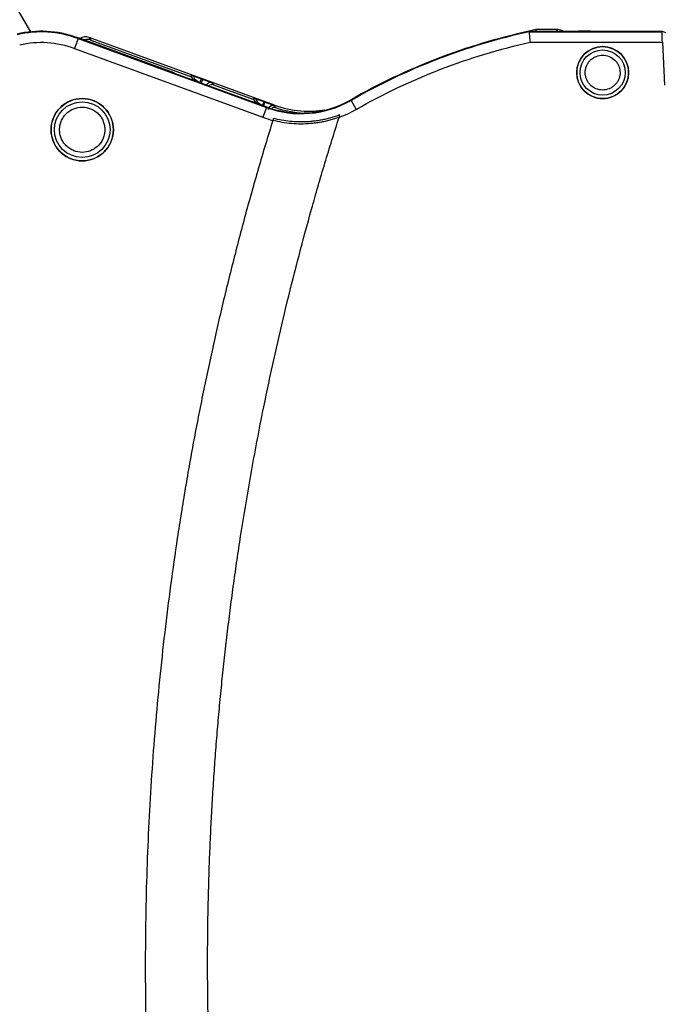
# Model space of a CAD drawing. Header units: millimetres. Extents: x 10 to 410, y 10 to 314.
# Tile 13 of 31: x 218 to 249, y 127 to 174. Entities that reach past the tile are written whole.
import ezdxf

# ---------------------------------------------------------------- set-up
doc = ezdxf.new("R2010")
doc.units = ezdxf.units.MM
doc.header["$LTSCALE"] = 1.5
doc.layers.add('DIMENSIONS', color=140, linetype='Continuous', lineweight=25)
doc.styles.add('SLDTEXTSTYLE0', font='TXT', dxfattribs={"width": 0.7})
doc.dimstyles.new('SLDDIMSTYLE2', dxfattribs={"dimtxt": 3.237012, "dimasz": 4.953, "dimexe": 0, "dimexo": 0.0625, "dimgap": 0.809253, "dimtad": 0, "dimtih": 1, "dimtoh": 1, "dimrnd": 1e-09, "dimzin": 4, "dimdsep": 46, "dimtxsty": 'SLDTEXTSTYLE0', "dimsah": 1, "dimcen": 0.09, "dimadec": 0, "dimazin": 1, "dimtfac": 1, "dimtofl": 0, "dimtmove": 0, "dimatfit": 3, "dimfxl": 0, "dimfrac": 2, "dimtolj": 1, "dimtzin": 12, "dimarcsym": 0})

# ---------------------------------------------------------------- blocks, each defined once
blk = doc.blocks.new('_D_2')
at = {"layer": 'DIMENSIONS'}
for p, q in [((161.61, 130.737), (161.61, 197.796)), ((276.61, 152.945), (276.61, 197.796)), ((161.61, 193.033), (209.618, 193.033)), ((214.004, 193.033), (212.917, 193.033)), ((212.917, 193.033), (212.917, 187.889)), ((223.623, 193.033), (224.71, 193.033)), ((224.71, 193.033), (224.71, 187.889)), ((276.61, 193.033), (228.01, 193.033)), ((212.917, 187.889), (214.004, 187.889)), ((224.71, 187.889), (223.623, 187.889))]:
    blk.add_line(p, q, dxfattribs=at)
for points in [[(161.61, 193.033), (166.563, 192.271), (166.563, 193.795)], [(276.61, 193.033), (271.657, 193.795), (271.657, 192.271)]]:
    blk.add_solid(points, dxfattribs=at)
at = {"layer": 'DIMENSIONS', "char_height": 3.175, "attachment_point": 1, "style": 'SLDTEXTSTYLE0'}
for s, insert in [('115.0', (212.658, 197.851)), ('4.53', (214.004, 191.982))]:
    blk.add_mtext(s, dxfattribs=dict(at, insert=insert))

msp = doc.modelspace()

# ---------------------------------------------------------------- linework, layer by layer
for p, q in [((217.272, 175.083), (218.078, 173.688)), ((242.408, 173.795), (241.76, 173.645)), ((242.082, 173.686), (242.079, 173.716)), ((242.079, 173.716), (244.464, 173.716)), ((242.082, 173.686), (242.079, 173.716)), ((242.082, 173.686), (248.484, 173.686)), ((242.408, 173.795), (242.416, 173.716)), ((243.463, 173.795), (242.408, 173.795)), ((243.463, 173.795), (243.389, 173.716)), ((244.464, 173.716), (244.472, 173.727)), ((245.049, 173.727), (244.472, 173.727)), ((245.049, 173.727), (248.496, 173.727)), ((248.484, 173.686), (248.496, 173.727)), ((248.496, 173.727), (248.648, 173.653)), ((220.295, 173.423), (220.302, 173.432)), ((220.302, 173.432), (220.389, 173.4)), ((220.302, 173.432), (220.389, 173.4)), ((220.389, 173.4), (220.374, 173.362)), ((220.389, 173.4), (220.374, 173.362)), ((220.374, 173.362), (229.444, 170.043)), ((220.374, 173.362), (229.444, 170.043)), ((225.002, 171.712), (220.389, 173.4)), ((220.913, 173.416), (220.993, 173.294)), ((229.823, 170.155), (220.913, 173.416)), ((220.993, 173.294), (225.793, 171.538)), ((242.136, 173.187), (248.502, 173.187)), ((242.136, 173.187), (248.502, 173.187)), ((248.502, 173.187), (248.61, 171.127)), ((248.502, 173.187), (248.61, 171.127)), ((220.2, 172.894), (229.273, 169.574)), ((225.002, 171.712), (224.998, 171.702)), ((224.998, 171.702), (229.455, 170.071)), ((225.864, 171.588), (225.793, 171.538)), ((225.936, 171.359), (225.995, 171.4)), ((225.995, 171.4), (225.995, 171.337)), ((226.314, 171.427), (226.368, 171.407)), ((226.818, 171.238), (226.891, 171.135)), ((226.891, 171.135), (228.791, 170.439)), ((228.791, 170.439), (228.864, 170.49)), ((228.864, 170.49), (228.864, 170.49)), ((228.936, 170.261), (228.995, 170.302)), ((228.995, 170.302), (228.995, 170.24)), ((229.368, 170.31), (229.314, 170.329)), ((233.52, 170.389), (233.768, 169.956)), ((233.52, 170.389), (233.768, 169.956)), ((229.444, 170.043), (229.273, 169.574)), ((229.444, 170.043), (229.273, 169.574)), ((229.444, 170.043), (229.455, 170.071)), ((229.444, 170.043), (229.455, 170.071)), ((229.818, 170.141), (229.823, 170.155)), ((229.887, 170.04), (229.818, 170.141)), ((229.777, 169.52), (229.748, 169.425)), ((229.777, 169.52), (229.748, 169.425)), ((232.937, 169.57), (232.975, 169.69)), ((232.937, 169.57), (232.975, 169.69))]:
    msp.add_line(p, q)
for centre, radius in [((245.627, 171.727), 1.25), ((245.627, 171.727), 1.089), ((220.575, 168.975), 1.5), ((220.575, 168.975), 1.339)]:
    msp.add_circle(centre, radius)
for centre, radius, start, end in [((218.61, 168.727), 4.99, 70.2661, 103.5399), ((218.61, 168.727), 4.959, 69.1613, 103.5399), ((248.51, 144.227), 30.183, 102.3034, 119.8112), ((248.51, 144.227), 30.153, 102.3095, 119.8112), ((226.749, 171.051), 0.2, 69.9106, 157.0457), ((228.795, 170.302), 0.2, 0.0033, 69.8987), ((231.11, 174.595), 4.847, 249.9021, 299.8112), ((231.11, 174.595), 4.817, 249.9021, 299.8112), ((231.472, 174.663), 4.8, 249.9021, 281.0765), ((231.472, 174.663), 4.888, 251.0715, 267.4373), ((231.472, 174.663), 4.811, 278.8714, 279.5008)]:
    msp.add_arc(centre, radius, start, end)
for centre, major_axis, ratio, start_param, end_param in [((243.463, 173.295), (-0.344, -0.363), 0.999928, 3.334068, 3.900775), ((220.741, 172.946), (0.276, -0.417), 0.999892, 2.207038, 3.121306), ((220.821, 172.825), (0.276, -0.417), 0.999892, 2.207038, 2.878098), ((225.724, 171.35), (-0.164, -0.115), 0.999943, 2.531609, 3.751577), ((226.822, 170.947), (-0.115, 0.164), 0.999884, 5.322454, 6.468551), ((228.723, 170.251), (-0.164, -0.115), 0.999943, 2.531609, 3.751577)]:
    msp.add_ellipse(centre, major_axis=major_axis, ratio=ratio, start_param=start_param, end_param=end_param)
for points, knots in [([(242.082, 173.686), (242.082, 173.684), (242.083, 173.679), (242.085, 173.659), (242.088, 173.628), (242.093, 173.585), (242.099, 173.527), (242.108, 173.446), (242.12, 173.331), (242.13, 173.238), (242.136, 173.187)], [0, 0, 0, 0, 0.095364, 0.193068, 0.293135, 0.395584, 0.500437, 0.632368, 0.798922, 1, 1, 1, 1]), ([(242.082, 173.686), (242.082, 173.684), (242.083, 173.679), (242.085, 173.659), (242.088, 173.628), (242.093, 173.585), (242.099, 173.527), (242.108, 173.446), (242.12, 173.331), (242.13, 173.238), (242.136, 173.187)], [0, 0, 0, 0, 0.0953641, 0.1930683, 0.2931348, 0.3955844, 0.5004366, 0.6323677, 0.7989219, 1, 1, 1, 1]), ([(248.502, 173.187), (248.501, 173.211), (248.499, 173.258), (248.495, 173.326), (248.492, 173.391), (248.49, 173.45), (248.488, 173.504), (248.486, 173.551), (248.485, 173.591), (248.484, 173.624), (248.484, 173.65), (248.483, 173.669), (248.484, 173.682), (248.484, 173.685), (248.484, 173.686)], [0, 0, 0, 0, 0.094115, 0.186263, 0.276446, 0.364666, 0.450923, 0.535222, 0.617562, 0.697949, 0.776382, 0.852867, 0.927405, 1, 1, 1, 1]), ([(248.502, 173.187), (248.501, 173.211), (248.499, 173.258), (248.495, 173.326), (248.492, 173.391), (248.49, 173.45), (248.488, 173.504), (248.486, 173.551), (248.485, 173.591), (248.484, 173.624), (248.484, 173.65), (248.483, 173.669), (248.484, 173.682), (248.484, 173.685), (248.484, 173.686)], [0, 0, 0, 0, 0.094115, 0.186263, 0.276446, 0.364666, 0.450923, 0.535222, 0.617562, 0.697949, 0.776382, 0.852867, 0.927405, 1, 1, 1, 1]), ([(220.374, 173.362), (220.372, 173.356), (220.352, 173.303), (220.287, 173.131), (220.244, 173.013), (220.2, 172.894)], [0, 0, 0, 0, 0.5, 0.5, 1, 1, 1, 1]), ([(220.374, 173.362), (220.372, 173.356), (220.352, 173.303), (220.287, 173.131), (220.244, 173.013), (220.2, 172.894)], [0, 0, 0, 0, 0.5, 0.5, 1, 1, 1, 1]), ([(246.877, 171.727), (246.877, 171.891), (246.844, 172.054), (246.719, 172.356), (246.626, 172.495), (246.395, 172.726), (246.256, 172.819), (245.954, 172.944), (245.79, 172.977), (245.463, 172.977), (245.3, 172.944), (244.997, 172.819), (244.859, 172.726), (244.627, 172.495), (244.535, 172.356), (244.409, 172.054), (244.377, 171.891), (244.377, 171.727)], [0, 0, 0, 0, 0.125, 0.125, 0.25, 0.25, 0.375, 0.375, 0.5, 0.5, 0.625, 0.625, 0.75, 0.75, 0.875, 0.875, 1, 1, 1, 1]), ([(244.787, 171.727), (244.788, 171.753), (244.79, 171.806), (244.801, 171.884), (244.819, 171.961), (244.855, 172.065), (244.92, 172.191), (245.029, 172.324), (245.163, 172.434), (245.358, 172.535), (245.627, 172.586), (245.952, 172.525), (246.189, 172.368), (246.334, 172.191), (246.41, 172.042), (246.458, 171.885), (246.463, 171.78), (246.466, 171.727)], [0, 0, 0, 0, 0.030181, 0.060117, 0.090078, 0.120333, 0.185336, 0.250543, 0.315546, 0.380753, 0.500411, 0.62007, 0.749587, 0.81459, 0.879797, 0.939849, 1, 1, 1, 1]), ([(244.787, 171.727), (244.788, 171.753), (244.79, 171.806), (244.801, 171.884), (244.819, 171.961), (244.855, 172.065), (244.92, 172.191), (245.029, 172.324), (245.163, 172.434), (245.358, 172.535), (245.627, 172.586), (245.952, 172.525), (246.189, 172.368), (246.334, 172.191), (246.41, 172.042), (246.458, 171.885), (246.463, 171.78), (246.466, 171.727)], [0, 0, 0, 0, 0.030181, 0.060117, 0.090078, 0.120333, 0.185336, 0.250543, 0.315546, 0.380753, 0.500411, 0.62007, 0.749587, 0.81459, 0.879797, 0.939849, 1, 1, 1, 1]), ([(244.377, 171.727), (244.377, 171.563), (244.409, 171.4), (244.535, 171.097), (244.627, 170.959), (244.859, 170.727), (244.997, 170.635), (245.3, 170.509), (245.463, 170.477), (245.79, 170.477), (245.954, 170.509), (246.256, 170.635), (246.395, 170.727), (246.626, 170.959), (246.719, 171.097), (246.844, 171.4), (246.877, 171.563), (246.877, 171.727)], [0, 0, 0, 0, 0.125, 0.125, 0.25, 0.25, 0.375, 0.375, 0.5, 0.5, 0.625, 0.625, 0.75, 0.75, 0.875, 0.875, 1, 1, 1, 1]), ([(246.466, 171.727), (246.465, 171.7), (246.464, 171.648), (246.453, 171.569), (246.434, 171.493), (246.398, 171.389), (246.334, 171.263), (246.224, 171.129), (246.091, 171.02), (245.895, 170.919), (245.627, 170.867), (245.302, 170.929), (245.065, 171.085), (244.92, 171.263), (244.843, 171.412), (244.796, 171.569), (244.79, 171.674), (244.787, 171.727)], [0, 0, 0, 0, 0.030181, 0.060117, 0.090078, 0.120333, 0.185336, 0.250543, 0.315546, 0.380753, 0.500411, 0.62007, 0.749587, 0.81459, 0.879797, 0.939849, 1, 1, 1, 1]), ([(246.466, 171.727), (246.465, 171.7), (246.464, 171.648), (246.453, 171.569), (246.434, 171.493), (246.398, 171.389), (246.334, 171.263), (246.224, 171.129), (246.091, 171.02), (245.895, 170.919), (245.627, 170.867), (245.302, 170.929), (245.065, 171.085), (244.92, 171.263), (244.843, 171.412), (244.796, 171.569), (244.79, 171.674), (244.787, 171.727)], [0, 0, 0, 0, 0.030181, 0.060117, 0.090078, 0.120333, 0.185336, 0.250543, 0.315546, 0.380753, 0.500411, 0.62007, 0.749587, 0.81459, 0.879797, 0.939849, 1, 1, 1, 1]), ([(225.864, 171.588), (225.865, 171.588), (225.866, 171.587), (225.878, 171.584), (225.898, 171.577), (225.933, 171.565), (225.988, 171.545), (226.056, 171.521), (226.135, 171.492), (226.223, 171.46), (226.283, 171.438), (226.314, 171.427)], [0, 0, 0, 0, 0.075649, 0.151875, 0.229975, 0.350887, 0.473936, 0.601146, 0.732812, 0.865462, 1, 1, 1, 1]), ([(225.995, 171.4), (225.995, 171.441), (225.982, 171.481), (225.936, 171.548), (225.902, 171.574), (225.864, 171.588)], [0, 0, 0, 0, 0.5, 0.5, 1, 1, 1, 1]), ([(225.995, 171.4), (225.995, 171.4), (226.006, 171.394), (226.037, 171.375), (226.068, 171.355), (226.106, 171.33), (226.164, 171.293), (226.213, 171.261), (226.245, 171.239)], [1.596187, 1.596187, 1.596187, 1.596187, 1.986705, 2.181963, 2.377222, 2.572481, 2.76774, 3.158257, 3.158257, 3.158257, 3.158257]), ([(226.245, 171.239), (226.253, 171.261), (226.266, 171.297), (226.283, 171.342), (226.294, 171.373), (226.303, 171.397), (226.311, 171.421), (226.314, 171.427), (226.314, 171.427)], [0, 0, 0, 0, 0.250313, 0.37547, 0.500627, 0.625784, 0.75094, 1, 1, 1, 1]), ([(226.368, 171.407), (226.368, 171.407), (226.367, 171.405), (226.364, 171.395), (226.357, 171.377), (226.348, 171.353), (226.337, 171.322), (226.325, 171.288), (226.312, 171.253), (226.304, 171.23), (226.299, 171.219)], [0, 0, 0, 0, 0.12408, 0.249261, 0.374441, 0.499622, 0.624802, 0.749982, 0.875163, 1, 1, 1, 1]), ([(226.368, 171.407), (226.389, 171.4), (226.43, 171.385), (226.491, 171.362), (226.557, 171.338), (226.627, 171.312), (226.693, 171.287), (226.747, 171.267), (226.786, 171.252), (226.813, 171.241), (226.816, 171.239), (226.818, 171.238)], [0, 0, 0, 0, 0.0904573, 0.1807003, 0.2722642, 0.3983057, 0.5259457, 0.643548, 0.7647266, 0.8823735, 1, 1, 1, 1]), ([(222.075, 168.975), (222.075, 169.171), (222.036, 169.368), (221.886, 169.73), (221.774, 169.897), (221.497, 170.174), (221.33, 170.286), (220.968, 170.436), (220.771, 170.475), (220.379, 170.475), (220.182, 170.436), (219.82, 170.286), (219.653, 170.174), (219.375, 169.897), (219.264, 169.73), (219.114, 169.368), (219.075, 169.171), (219.075, 168.975)], [0, 0, 0, 0, 0.125, 0.125, 0.25, 0.25, 0.375, 0.375, 0.5, 0.5, 0.625, 0.625, 0.75, 0.75, 0.875, 0.875, 1, 1, 1, 1]), ([(228.864, 170.49), (228.865, 170.49), (228.867, 170.489), (228.879, 170.485), (228.9, 170.478), (228.936, 170.466), (228.991, 170.446), (229.059, 170.422), (229.137, 170.394), (229.224, 170.362), (229.284, 170.34), (229.314, 170.329)], [0, 0, 0, 0, 0.075675, 0.151952, 0.230099, 0.351034, 0.474136, 0.601336, 0.732944, 0.865535, 1, 1, 1, 1]), ([(228.864, 170.49), (228.882, 170.483), (228.909, 170.469), (228.94, 170.442), (228.96, 170.417), (228.976, 170.39), (228.991, 170.351), (228.995, 170.321), (228.995, 170.302)], [0, 0, 0, 0, 0.249098, 0.374248, 0.499399, 0.624549, 0.749699, 1, 1, 1, 1]), ([(228.995, 170.302), (228.996, 170.302), (229.007, 170.296), (229.038, 170.276), (229.069, 170.256), (229.107, 170.232), (229.165, 170.194), (229.213, 170.163), (229.245, 170.142)], [4.73778, 4.73778, 4.73778, 4.73778, 5.124131, 5.317307, 5.510483, 5.703658, 5.896834, 6.283185, 6.283185, 6.283185, 6.283185]), ([(229.314, 170.329), (229.314, 170.329), (229.306, 170.309), (229.281, 170.239), (229.263, 170.191), (229.245, 170.142)], [0, 0, 0, 0, 0.5, 0.5, 1, 1, 1, 1]), ([(229.368, 170.31), (229.368, 170.309), (229.367, 170.307), (229.364, 170.297), (229.357, 170.28), (229.348, 170.255), (229.337, 170.225), (229.325, 170.191), (229.312, 170.156), (229.304, 170.133), (229.299, 170.122)], [0, 0, 0, 0, 0.12373, 0.248956, 0.374181, 0.499406, 0.624632, 0.749857, 0.875083, 1, 1, 1, 1]), ([(229.368, 170.31), (229.388, 170.302), (229.428, 170.288), (229.487, 170.266), (229.552, 170.242), (229.621, 170.216), (229.687, 170.192), (229.741, 170.171), (229.781, 170.156), (229.81, 170.145), (229.815, 170.142), (229.818, 170.141)], [0, 0, 0, 0, 0.09037, 0.180237, 0.271062, 0.398424, 0.524862, 0.643574, 0.766454, 0.882647, 1, 1, 1, 1]), ([(219.486, 168.975), (219.487, 169.009), (219.488, 169.078), (219.503, 169.179), (219.527, 169.279), (219.573, 169.414), (219.658, 169.577), (219.799, 169.75), (219.972, 169.892), (220.226, 170.023), (220.575, 170.091), (220.923, 170.023), (221.177, 169.892), (221.35, 169.751), (221.492, 169.578), (221.592, 169.384), (221.653, 169.18), (221.661, 169.043), (221.664, 168.975)], [0, 0, 0, 0, 0.030169, 0.060087, 0.090024, 0.12025, 0.185232, 0.25037, 0.315352, 0.38049, 0.500065, 0.619641, 0.684622, 0.749761, 0.814742, 0.87988, 0.939902, 1, 1, 1, 1]), ([(219.486, 168.975), (219.487, 169.009), (219.488, 169.078), (219.503, 169.179), (219.527, 169.279), (219.573, 169.414), (219.658, 169.577), (219.799, 169.75), (219.972, 169.892), (220.226, 170.023), (220.575, 170.091), (220.923, 170.023), (221.177, 169.892), (221.35, 169.751), (221.492, 169.578), (221.592, 169.384), (221.653, 169.18), (221.661, 169.043), (221.664, 168.975)], [0, 0, 0, 0, 0.030169, 0.060087, 0.090024, 0.12025, 0.185232, 0.25037, 0.315352, 0.38049, 0.500065, 0.619641, 0.684622, 0.749761, 0.814742, 0.87988, 0.939902, 1, 1, 1, 1]), ([(229.549, 169.953), (229.549, 169.98), (229.555, 170.011), (229.584, 170.069), (229.606, 170.097), (229.663, 170.137), (229.697, 170.149), (229.762, 170.155), (229.793, 170.15), (229.818, 170.141)], [0, 0, 0, 0, 0.25, 0.25, 0.5, 0.5, 0.75, 0.75, 1, 1, 1, 1]), ([(229.818, 170.141), (229.792, 170.15), (229.761, 170.155), (229.697, 170.149), (229.663, 170.137), (229.606, 170.097), (229.583, 170.07), (229.555, 170.011), (229.549, 169.981), (229.549, 169.953)], [0, 0, 0, 0, 0.25, 0.25, 0.5, 0.5, 0.75, 0.75, 1, 1, 1, 1]), ([(229.887, 170.04), (229.865, 170.044), (229.821, 170.054), (229.76, 170.045), (229.729, 170.025), (229.717, 170.017)], [0, 0, 0, 0, 0.379332, 0.757833, 1, 1, 1, 1]), ([(232.214, 169.909), (232.186, 169.905), (232.131, 169.897), (232.05, 169.886), (231.975, 169.877), (231.909, 169.87), (231.855, 169.865), (231.801, 169.86), (231.783, 169.858), (231.782, 169.858)], [0, 0, 0, 0, 0.0000877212, 0.0001754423, 0.0002631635, 0.0003508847, 0.0004386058, 0.000526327, 0.0007017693, 0.0007017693, 0.0007017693, 0.0007017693]), ([(229.748, 169.425), (229.629, 169.037), (229.392, 168.261), (229.049, 167.093), (228.716, 165.923), (228.393, 164.751), (228.081, 163.577), (227.78, 162.4), (227.488, 161.221), (227.208, 160.04), (226.937, 158.857), (226.677, 157.671), (226.428, 156.483), (226.189, 155.292), (225.961, 154.1), (225.743, 152.905), (225.535, 151.708), (225.338, 150.508), (225.096, 148.951), (224.823, 147.034), (224.538, 144.757), (224.29, 142.476), (224.081, 140.193), (223.909, 137.906), (223.776, 135.616), (223.681, 133.322), (223.621, 131.026), (223.614, 129.493), (223.61, 128.727)], [0, 0, 0, 0, 0.029475, 0.058931, 0.08837, 0.117794, 0.147206, 0.176607, 0.206, 0.235388, 0.264772, 0.294156, 0.32354, 0.352928, 0.382321, 0.411723, 0.441135, 0.470559, 0.499999, 0.555591, 0.611137, 0.666655, 0.722158, 0.777663, 0.833184, 0.888737, 0.944337, 1, 1, 1, 1]), ([(226.61, 128.727), (226.611, 129.112), (226.613, 129.882), (226.628, 131.036), (226.653, 132.19), (226.687, 133.343), (226.732, 134.495), (226.786, 135.646), (226.85, 136.796), (226.923, 137.945), (227.007, 139.094), (227.1, 140.242), (227.203, 141.388), (227.316, 142.534), (227.439, 143.68), (227.571, 144.824), (227.714, 145.967), (227.866, 147.11), (228.028, 148.252), (228.257, 149.773), (228.567, 151.669), (228.978, 153.937), (229.427, 156.197), (229.915, 158.448), (230.442, 160.69), (231.006, 162.924), (231.61, 165.149), (232.249, 167.366), (232.708, 168.835), (232.937, 169.57)], [0, 0, 0, 0, 0.027843, 0.055667, 0.083475, 0.111268, 0.139049, 0.16682, 0.194583, 0.222339, 0.250092, 0.277842, 0.305592, 0.333343, 0.361099, 0.388861, 0.41663, 0.44441, 0.472201, 0.500007, 0.555601, 0.611147, 0.666662, 0.722162, 0.777663, 0.833181, 0.888732, 0.944333, 1, 1, 1, 1]), ([(232.937, 169.569), (232.863, 169.543), (232.716, 169.492), (232.492, 169.427), (232.264, 169.372), (232.033, 169.327), (231.799, 169.291), (231.489, 169.258), (231.103, 169.241), (230.645, 169.261), (230.191, 169.318), (229.896, 169.389), (229.748, 169.424)], [0, 0, 0, 0, 0.072074, 0.144143, 0.216351, 0.288842, 0.361757, 0.435234, 0.57779, 0.718733, 0.859115, 1, 1, 1, 1]), ([(232.975, 169.69), (232.902, 169.664), (232.756, 169.61), (232.533, 169.543), (232.309, 169.484), (232.082, 169.437), (231.853, 169.399), (231.622, 169.371), (231.332, 169.349), (230.982, 169.344), (230.577, 169.37), (230.173, 169.425), (229.91, 169.488), (229.777, 169.52)], [0, 0, 0, 0, 0.071766, 0.143187, 0.214403, 0.285554, 0.356784, 0.428233, 0.500041, 0.625379, 0.74998, 0.874601, 1, 1, 1, 1]), ([(232.975, 169.69), (232.902, 169.664), (232.756, 169.61), (232.533, 169.543), (232.309, 169.484), (232.082, 169.437), (231.853, 169.399), (231.622, 169.371), (231.332, 169.349), (230.982, 169.344), (230.577, 169.37), (230.173, 169.425), (229.91, 169.488), (229.777, 169.52)], [0, 0, 0, 0, 0.071766, 0.143187, 0.214403, 0.285554, 0.356784, 0.428233, 0.500041, 0.625379, 0.74998, 0.874601, 1, 1, 1, 1]), ([(219.075, 168.975), (219.075, 168.779), (219.114, 168.582), (219.264, 168.219), (219.375, 168.053), (219.653, 167.775), (219.82, 167.664), (220.182, 167.514), (220.379, 167.475), (220.771, 167.475), (220.968, 167.514), (221.33, 167.664), (221.497, 167.775), (221.774, 168.053), (221.886, 168.219), (222.036, 168.582), (222.075, 168.779), (222.075, 168.975)], [0, 0, 0, 0, 0.125, 0.125, 0.25, 0.25, 0.375, 0.375, 0.5, 0.5, 0.625, 0.625, 0.75, 0.75, 0.875, 0.875, 1, 1, 1, 1]), ([(221.664, 168.975), (221.663, 168.941), (221.662, 168.872), (221.647, 168.771), (221.623, 168.671), (221.576, 168.536), (221.492, 168.372), (221.351, 168.2), (221.178, 168.058), (220.924, 167.926), (220.575, 167.859), (220.227, 167.926), (219.973, 168.058), (219.8, 168.199), (219.658, 168.372), (219.558, 168.566), (219.496, 168.769), (219.489, 168.906), (219.486, 168.975)], [0, 0, 0, 0, 0.030169, 0.060087, 0.090024, 0.12025, 0.185232, 0.25037, 0.315352, 0.38049, 0.500065, 0.619641, 0.684622, 0.749761, 0.814742, 0.87988, 0.939902, 1, 1, 1, 1]), ([(221.664, 168.975), (221.663, 168.941), (221.662, 168.872), (221.647, 168.771), (221.623, 168.671), (221.576, 168.536), (221.492, 168.372), (221.351, 168.2), (221.178, 168.058), (220.924, 167.926), (220.575, 167.859), (220.227, 167.926), (219.973, 168.058), (219.8, 168.199), (219.658, 168.372), (219.558, 168.566), (219.496, 168.769), (219.489, 168.906), (219.486, 168.975)], [0, 0, 0, 0, 0.030169, 0.060087, 0.090024, 0.12025, 0.185232, 0.25037, 0.315352, 0.38049, 0.500065, 0.619641, 0.684622, 0.749761, 0.814742, 0.87988, 0.939902, 1, 1, 1, 1]), ([(223.61, 128.727), (223.611, 128.321), (223.613, 127.509), (223.63, 126.293), (223.657, 125.077), (223.694, 123.862), (223.742, 122.647), (223.801, 121.434), (223.87, 120.222), (223.951, 119.01), (224.041, 117.8), (224.143, 116.59), (224.255, 115.381), (224.378, 114.173), (224.511, 112.966), (224.655, 111.76), (224.81, 110.555), (224.975, 109.351), (225.204, 107.791), (225.508, 105.879), (225.907, 103.619), (226.343, 101.367), (226.816, 99.123), (227.327, 96.887), (227.874, 94.66), (228.46, 92.44), (229.081, 90.229), (229.525, 88.762), (229.748, 88.029)], [0, 0, 0, 0, 0.029476, 0.058933, 0.088373, 0.117797, 0.14721, 0.176612, 0.206005, 0.235394, 0.264778, 0.294162, 0.323546, 0.352934, 0.382328, 0.41173, 0.441142, 0.470566, 0.500005, 0.555597, 0.611144, 0.666661, 0.722164, 0.777668, 0.833188, 0.88874, 0.944339, 1, 1, 1, 1]), ([(232.937, 87.884), (232.821, 88.251), (232.59, 88.985), (232.256, 90.09), (231.93, 91.197), (231.614, 92.306), (231.308, 93.418), (231.011, 94.531), (230.724, 95.647), (230.446, 96.765), (230.178, 97.884), (229.92, 99.007), (229.672, 100.131), (229.432, 101.257), (229.203, 102.386), (228.983, 103.517), (228.773, 104.65), (228.572, 105.785), (228.381, 106.922), (228.139, 108.441), (227.861, 110.342), (227.567, 112.629), (227.311, 114.918), (227.095, 117.211), (226.918, 119.508), (226.781, 121.808), (226.683, 124.111), (226.622, 126.418), (226.614, 127.957), (226.61, 128.727)], [0, 0, 0, 0, 0.027841, 0.055665, 0.083471, 0.111264, 0.139044, 0.166815, 0.194577, 0.222332, 0.250084, 0.277834, 0.305583, 0.333335, 0.36109, 0.388852, 0.416621, 0.444401, 0.472192, 0.499998, 0.555592, 0.611138, 0.666654, 0.722154, 0.777656, 0.833175, 0.888728, 0.944331, 1, 1, 1, 1])]:
    msp.add_open_spline(points, degree=3, knots=knots)
for points in [[(217.566, 173.063), (218.441, 173.274), (219.359, 173.215), (220.2, 172.894)], [(217.566, 173.063), (218.441, 173.274), (219.359, 173.215), (220.2, 172.894)], [(233.768, 169.956), (236.377, 171.451), (239.199, 172.54), (242.136, 173.187)], [(233.768, 169.956), (236.377, 171.451), (239.199, 172.54), (242.136, 173.187)], [(228.995, 170.302), (228.995, 170.302), (228.995, 170.302), (228.995, 170.302)], [(229.818, 170.141), (229.818, 170.141), (229.818, 170.141), (229.818, 170.141)], [(231.782, 169.858), (231.787, 169.858), (231.791, 169.858), (231.795, 169.858)], [(232.937, 169.57), (233.224, 169.675), (233.503, 169.804), (233.768, 169.956)], [(232.937, 169.57), (233.224, 169.675), (233.503, 169.804), (233.768, 169.956)], [(229.273, 169.574), (229.429, 169.517), (229.587, 169.467), (229.748, 169.425)], [(229.273, 169.574), (229.429, 169.517), (229.587, 169.467), (229.748, 169.425)]]:
    msp.add_open_spline(points, degree=3)

# ---------------------------------------------------------------- dimensions: what is measured, and where the dimension line sits
at = {"layer": 'DIMENSIONS'}
dim = msp.add_linear_dim(base=(276.61, 193.033), p1=(161.61, 128.832), p2=(276.61, 151.04), dimstyle='SLDDIMSTYLE2', dxfattribs=at)
dim.commit()
dim.dimension.update_dxf_attribs({"geometry": '_D_2', "text_midpoint": (218.814, 193.033), "dimtype": 160})

doc.saveas('drawing.dxf')
